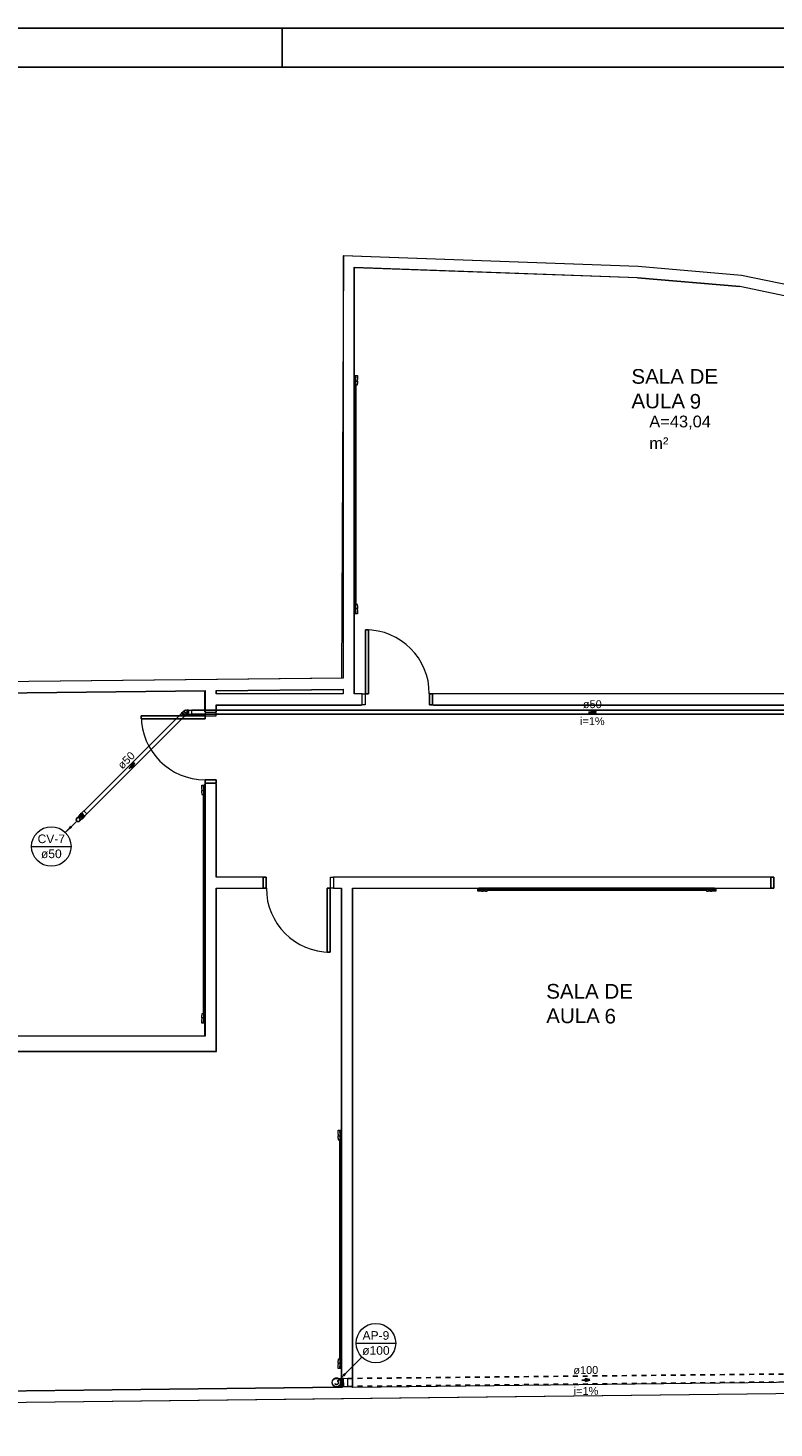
# Model space of a CAD drawing. Header units: millimetres. Extents: x 567 to 934, y -1 to 364.
# Tile 177 of 256: x 584 to 604, y 145 to 181. Entities that reach past the tile are written whole.
import ezdxf

# ---------------------------------------------------------------- set-up
doc = ezdxf.new("R2010")
doc.units = ezdxf.units.MM
doc.header["$MEASUREMENT"] = 0
doc.linetypes.add('JIS_02_1.2', pattern=[0.25, 0.125, -0.125])
doc.linetypes.add('NULL', pattern=[0])
doc.layers.get('0').update_dxf_attribs({"lineweight": 18})
for name, color, linetype, lineweight in [('AP-Condutos', 14, 'JIS_02_1.2', 25), ('AP-Indicação coluna', 14, 'Continuous', 13), ('AP-Sentido conduto', 14, 'Continuous', 30), ('AP-Textos conduto', 7, 'Continuous', 9), ('CV-Condutos', 14, 'Continuous', 25), ('CV-Indicação coluna', 14, 'Continuous', 13), ('CV-Sentido conduto', 14, 'Continuous', 30), ('CV-Textos conduto', 7, 'Continuous', 9), ('Simbolos', 14, 'Continuous', 20), ('Simbolos_int', 14, 'Continuous', 15)]:
    doc.layers.add(name, color=color, linetype=linetype, lineweight=lineweight)
doc.layers.add('ARQ FINA', color=8, linetype='Continuous')
doc.layers.add('FOLHA_PADRÃO', color=7, linetype='Continuous')
doc.styles.add('Arial', font='arial.ttf')

# ---------------------------------------------------------------- blocks, each defined once
blk = doc.blocks.new('A1EST. 1500')
at = {"layer": 'FOLHA_PADRÃO', "color": 1, "linetype": 'Continuous'}
for p, q in [((150.008, 59.4), (0, 59.4)), ((23.5, 59.4), (23.5, 58.4))]:
    blk.add_line(p, q, dxfattribs=at)
at = {"layer": 'FOLHA_PADRÃO', "color": 6, "linetype": 'Continuous'}
blk.add_lwpolyline([(149, 58.4), (149, 1), (1, 1), (1, 58.4), (149, 58.4)], dxfattribs=at)

msp = doc.modelspace()

# ---------------------------------------------------------------- hatches: boundary and pattern name
at = {"layer": 'AP-Condutos', "linetype": 'Continuous'}
msp.add_hatch(color=151, dxfattribs=at).paths.add_polyline_path([(592.626, 146.265), (592.496, 146.19), (592.551, 146.135)])
at = {"layer": 'CV-Condutos', "linetype": 'Continuous'}
msp.add_hatch(color=11, dxfattribs=at).paths.add_polyline_path([(585.467, 160.064), (585.596, 160.139), (585.542, 160.194)])

# ---------------------------------------------------------------- linework, layer by layer
at = {"layer": 'AP-Condutos'}
for p, q in [((592.629, 146.087), (604.859, 146.212)), ((592.631, 145.884), (604.861, 146.009))]:
    msp.add_line(p, q, dxfattribs=at)
msp.add_lwpolyline([(592.379, 146.018), (592.626, 146.265)], dxfattribs=at)
msp.add_circle((592.343, 145.982), 0.05, dxfattribs=at)
at = {"layer": 'AP-Indicação coluna'}
for p, q in [((592.846, 146.989), (593.854, 146.989)), ((592.993, 146.632), (592.446, 146.085))]:
    msp.add_line(p, q, dxfattribs=at)
msp.add_circle((593.35, 146.989), 0.504, dxfattribs=at)
msp.add_circle((593.35, 146.989), 0.504, dxfattribs=at)
at = {"layer": 'AP-Sentido conduto'}
for p, q in [((598.81, 146.049), (598.689, 146.08)), ((598.689, 146.08), (598.689, 146.015)), ((598.689, 146.015), (598.81, 146.049))]:
    msp.add_line(p, q, dxfattribs=at)
msp.add_lwpolyline([(598.61, 146.047), (598.81, 146.049)], dxfattribs=at)
at = {"layer": 'ARQ FINA', "lineweight": 5}
for p, q in [((592.518, 174.731), (592.469, 163.956)), ((592.517, 174.731), (592.517, 163.957)), ((600.044, 174.46), (592.517, 174.731)), ((600.044, 174.46), (592.518, 174.731)), ((592.797, 163.559), (592.797, 174.441)), ((592.797, 174.441), (600.027, 174.181)), ((592.797, 174.441), (592.807, 174.43)), ((592.807, 171.678), (592.807, 174.43)), ((600.026, 174.171), (592.807, 174.43)), ((602.678, 174.235), (600.044, 174.46)), ((602.678, 174.235), (600.044, 174.46)), ((600.027, 174.181), (600.026, 174.171)), ((600.026, 174.171), (602.636, 173.947)), ((600.027, 174.181), (602.637, 173.957)), ((609.837, 172.749), (602.678, 174.235)), ((666.882, 160.908), (602.678, 174.235)), ((602.637, 173.957), (602.636, 173.947)), ((609.547, 172.513), (602.636, 173.947)), ((602.637, 173.957), (609.557, 172.521)), ((592.797, 171.678), (592.877, 171.678)), ((592.797, 171.64), (592.797, 171.638)), ((592.836, 171.638), (592.797, 171.638)), ((592.797, 171.638), (592.797, 165.638)), ((592.797, 171.638), (592.837, 171.638)), ((592.846, 171.648), (592.805, 171.648)), ((592.836, 165.638), (592.836, 171.638)), ((592.836, 171.538), (592.877, 171.538)), ((592.837, 171.638), (592.837, 171.618)), ((592.877, 171.678), (592.877, 171.578)), ((592.877, 171.538), (592.877, 171.578)), ((592.877, 171.538), (592.877, 171.478)), ((592.877, 171.438), (592.877, 171.478)), ((592.836, 171.438), (592.877, 171.438)), ((592.837, 171.438), (592.837, 165.838)), ((592.846, 165.838), (592.846, 171.438)), ((592.846, 165.838), (592.846, 171.438)), ((592.877, 165.838), (592.836, 165.838)), ((592.877, 165.798), (592.877, 165.838)), ((592.877, 165.798), (592.877, 165.738)), ((592.797, 165.638), (592.836, 165.638)), ((592.837, 165.638), (592.797, 165.638)), ((592.797, 165.638), (592.797, 165.636)), ((592.877, 165.598), (592.797, 165.598)), ((592.805, 165.628), (592.846, 165.628)), ((592.807, 163.559), (592.807, 165.598)), ((592.877, 165.738), (592.836, 165.738)), ((592.837, 165.658), (592.837, 165.638)), ((592.877, 165.698), (592.877, 165.738)), ((592.877, 165.698), (592.877, 165.598)), ((593.081, 165.191), (593.157, 165.191)), ((593.081, 163.559), (593.081, 165.191)), ((593.081, 165.191), (593.081, 163.559)), ((593.157, 165.191), (593.081, 165.191)), ((593.157, 165.191), (593.157, 163.559)), ((593.157, 163.559), (593.157, 165.191)), ((573.399, 163.466), (588.989, 163.63)), ((592.517, 163.957), (579.297, 163.818)), ((579.299, 163.538), (588.989, 163.64)), ((592.469, 163.956), (579.888, 163.824)), ((588.979, 163.099), (588.979, 163.64)), ((588.989, 163.64), (588.989, 163.079)), ((589.269, 163.643), (592.517, 163.677)), ((589.269, 163.633), (592.517, 163.667)), ((589.269, 163.559), (589.269, 163.643)), ((589.269, 163.643), (589.279, 163.643)), ((589.279, 163.559), (589.279, 163.643)), ((592.517, 163.677), (592.517, 163.559)), ((589.269, 163.569), (592.517, 163.569)), ((592.517, 163.559), (589.269, 163.559)), ((589.269, 163.279), (592.997, 163.279)), ((589.269, 163.079), (589.269, 163.279)), ((589.269, 163.269), (592.977, 163.269)), ((589.279, 163.099), (589.279, 163.279)), ((592.797, 163.569), (592.977, 163.569)), ((592.997, 163.559), (592.797, 163.559)), ((592.977, 163.569), (592.977, 163.559)), ((592.977, 163.279), (592.977, 163.269)), ((592.997, 163.559), (593.077, 163.559)), ((592.997, 163.279), (592.997, 163.559)), ((592.997, 163.559), (593.077, 163.559)), ((592.997, 163.279), (592.997, 163.559)), ((593.077, 163.279), (592.997, 163.279)), ((593.077, 163.279), (592.997, 163.279)), ((593.077, 163.559), (593.077, 163.279)), ((593.077, 163.559), (593.077, 163.279)), ((593.157, 163.559), (593.081, 163.559)), ((593.081, 163.559), (593.157, 163.559)), ((594.717, 163.559), (594.797, 163.559)), ((594.717, 163.279), (594.717, 163.559)), ((594.797, 163.559), (594.717, 163.559)), ((594.717, 163.559), (594.717, 163.279)), ((594.797, 163.279), (594.717, 163.279)), ((594.717, 163.279), (594.797, 163.279)), ((609.557, 163.559), (594.797, 163.559)), ((594.797, 163.559), (594.797, 163.279)), ((594.797, 163.279), (594.797, 163.559)), ((594.797, 163.279), (610.067, 163.279)), ((594.817, 163.559), (594.817, 163.569)), ((594.817, 163.569), (609.547, 163.569)), ((594.817, 163.269), (594.817, 163.279)), ((594.817, 163.269), (609.997, 163.269)), ((588.989, 162.995), (587.357, 162.995)), ((587.357, 162.995), (587.357, 162.919)), ((587.357, 162.995), (588.989, 162.995)), ((587.357, 162.919), (587.357, 162.995)), ((587.357, 162.919), (588.989, 162.919)), ((588.989, 162.919), (587.357, 162.919)), ((588.989, 163.099), (588.979, 163.099)), ((589.269, 163.079), (588.989, 163.079)), ((588.989, 163.079), (588.989, 162.999)), ((588.989, 163.079), (588.989, 162.999)), ((589.269, 163.079), (588.989, 163.079)), ((588.989, 162.999), (589.269, 162.999)), ((588.989, 162.999), (589.269, 162.999)), ((588.989, 162.919), (588.989, 162.995)), ((588.989, 162.995), (588.989, 162.919)), ((589.279, 163.099), (589.269, 163.099)), ((589.269, 162.999), (589.269, 163.079)), ((589.269, 162.999), (589.269, 163.079)), ((588.909, 161.13), (588.909, 161.23)), ((588.909, 161.23), (588.989, 161.23)), ((588.909, 161.13), (588.909, 161.09)), ((588.981, 161.2), (588.941, 161.2)), ((588.95, 161.17), (588.95, 161.19)), ((588.95, 161.19), (588.989, 161.19)), ((588.951, 161.19), (588.951, 155.19)), ((588.989, 161.19), (588.951, 161.19)), ((588.979, 161.259), (588.989, 161.259)), ((588.979, 161.23), (588.979, 161.259)), ((589.269, 161.359), (588.989, 161.359)), ((588.989, 161.359), (588.989, 161.279)), ((588.989, 161.279), (588.989, 161.359)), ((588.989, 161.359), (589.269, 161.359)), ((588.989, 161.279), (588.989, 154.819)), ((588.989, 161.279), (589.269, 161.279)), ((589.269, 161.279), (588.989, 161.279)), ((588.989, 161.19), (588.989, 161.192)), ((588.989, 155.19), (588.989, 161.19)), ((589.269, 161.279), (589.269, 161.359)), ((589.269, 161.359), (589.269, 161.279)), ((589.269, 158.879), (589.269, 161.279)), ((589.269, 161.259), (589.279, 161.259)), ((589.279, 158.889), (589.279, 161.259)), ((588.909, 161.09), (588.951, 161.09)), ((588.909, 161.03), (588.909, 161.09)), ((588.909, 161.03), (588.909, 160.99)), ((588.909, 160.99), (588.951, 160.99)), ((588.941, 160.99), (588.941, 155.39)), ((588.941, 160.99), (588.941, 155.39)), ((588.95, 155.39), (588.95, 160.99)), ((590.469, 158.879), (589.269, 158.879)), ((589.279, 158.889), (590.449, 158.889)), ((590.449, 158.889), (590.449, 158.879)), ((590.469, 158.599), (590.469, 158.879)), ((590.469, 158.879), (590.549, 158.879)), ((590.469, 158.879), (590.469, 158.599)), ((590.549, 158.879), (590.469, 158.879)), ((590.549, 158.879), (590.549, 158.599)), ((590.549, 158.599), (590.549, 158.879)), ((592.189, 158.879), (592.269, 158.879)), ((592.189, 158.599), (592.189, 158.879)), ((592.189, 158.879), (592.269, 158.879)), ((592.189, 158.599), (592.189, 158.879)), ((603.429, 158.879), (592.269, 158.879)), ((592.269, 158.879), (592.269, 158.599)), ((592.269, 158.879), (592.269, 158.599)), ((592.289, 158.879), (592.289, 158.889)), ((592.289, 158.889), (603.409, 158.889)), ((603.409, 158.889), (603.409, 158.879)), ((603.429, 158.599), (603.429, 158.879)), ((603.429, 158.879), (603.509, 158.879)), ((603.429, 158.879), (603.429, 158.599)), ((603.509, 158.879), (603.429, 158.879)), ((603.509, 158.879), (603.509, 158.599)), ((603.509, 158.599), (603.509, 158.879)), ((589.269, 158.599), (590.469, 158.599)), ((589.269, 154.439), (589.269, 158.599)), ((590.449, 158.589), (589.279, 158.589)), ((589.279, 154.429), (589.279, 158.589)), ((590.449, 158.599), (590.449, 158.589)), ((590.549, 158.599), (590.469, 158.599)), ((590.469, 158.599), (590.549, 158.599)), ((592.109, 158.599), (592.185, 158.599)), ((592.109, 156.967), (592.109, 158.599)), ((592.185, 158.599), (592.109, 158.599)), ((592.109, 158.599), (592.109, 156.967)), ((592.185, 158.599), (592.185, 156.967)), ((592.185, 156.967), (592.185, 158.599)), ((592.269, 158.599), (592.189, 158.599)), ((592.269, 158.599), (592.189, 158.599)), ((592.269, 158.599), (592.469, 158.599)), ((592.289, 158.589), (592.289, 158.599)), ((592.47, 158.589), (592.289, 158.589)), ((592.459, 158.599), (592.459, 152.42)), ((592.469, 158.599), (592.469, 145.856)), ((592.749, 145.859), (592.749, 158.599)), ((592.749, 158.599), (603.429, 158.599)), ((595.948, 158.589), (592.749, 158.589)), ((592.759, 145.869), (592.759, 158.599)), ((595.948, 158.519), (595.948, 158.599)), ((596.048, 158.519), (595.948, 158.519)), ((595.978, 158.591), (595.978, 158.551)), ((595.988, 158.599), (595.986, 158.599)), ((601.988, 158.599), (595.988, 158.599)), ((595.988, 158.599), (595.988, 158.561)), ((595.988, 158.56), (595.988, 158.599)), ((595.988, 158.561), (601.988, 158.561)), ((596.008, 158.56), (595.988, 158.56)), ((596.048, 158.519), (596.088, 158.519)), ((596.088, 158.519), (596.088, 158.561)), ((596.148, 158.519), (596.088, 158.519)), ((596.148, 158.519), (596.188, 158.519)), ((596.188, 158.519), (596.188, 158.561)), ((601.788, 158.56), (596.188, 158.56)), ((596.188, 158.551), (601.788, 158.551)), ((596.188, 158.551), (601.788, 158.551)), ((601.788, 158.561), (601.788, 158.519)), ((601.788, 158.519), (601.828, 158.519)), ((601.888, 158.519), (601.828, 158.519)), ((601.888, 158.561), (601.888, 158.519)), ((601.888, 158.519), (601.928, 158.519)), ((602.028, 158.519), (601.928, 158.519)), ((601.988, 158.56), (601.968, 158.56)), ((601.988, 158.561), (601.988, 158.599)), ((601.99, 158.599), (601.988, 158.599)), ((601.988, 158.599), (601.988, 158.56)), ((601.998, 158.551), (601.998, 158.591)), ((602.028, 158.599), (602.028, 158.519)), ((603.359, 158.589), (602.028, 158.589)), ((603.359, 158.599), (603.359, 158.589)), ((603.509, 158.599), (603.429, 158.599)), ((603.429, 158.599), (603.509, 158.599)), ((592.185, 156.967), (592.109, 156.967)), ((592.109, 156.967), (592.185, 156.967)), ((588.951, 155.39), (588.909, 155.39)), ((588.909, 155.39), (588.909, 155.35)), ((588.909, 155.29), (588.909, 155.35)), ((588.951, 155.29), (588.909, 155.29)), ((588.909, 155.29), (588.909, 155.25)), ((588.909, 155.15), (588.909, 155.25)), ((588.989, 155.15), (588.909, 155.15)), ((588.941, 155.18), (588.981, 155.18)), ((588.95, 155.19), (588.95, 155.21)), ((588.989, 155.19), (588.95, 155.19)), ((588.951, 155.19), (588.989, 155.19)), ((588.979, 154.829), (588.979, 155.15)), ((588.989, 155.188), (588.989, 155.19)), ((588.989, 154.819), (573.109, 154.819)), ((573.409, 154.829), (588.979, 154.829)), ((588.979, 154.829), (588.989, 154.819)), ((573.409, 154.429), (589.279, 154.429)), ((573.519, 154.439), (589.269, 154.439)), ((589.279, 154.429), (589.269, 154.439)), ((592.389, 152.32), (592.389, 152.42)), ((592.389, 152.42), (592.469, 152.42)), ((592.389, 152.32), (592.389, 152.28)), ((592.389, 152.28), (592.431, 152.28)), ((592.389, 152.22), (592.389, 152.28)), ((592.389, 152.22), (592.389, 152.18)), ((592.389, 152.18), (592.431, 152.18)), ((592.461, 152.39), (592.421, 152.39)), ((592.421, 152.18), (592.421, 146.58)), ((592.421, 152.18), (592.421, 146.58)), ((592.43, 152.36), (592.43, 152.38)), ((592.43, 152.38), (592.469, 152.38)), ((592.43, 146.58), (592.43, 152.18)), ((592.431, 152.38), (592.431, 146.38)), ((592.469, 152.38), (592.431, 152.38)), ((592.469, 152.38), (592.469, 152.382)), ((592.469, 146.38), (592.469, 152.38)), ((592.431, 146.58), (592.389, 146.58)), ((592.389, 146.58), (592.389, 146.54)), ((592.389, 146.48), (592.389, 146.54)), ((592.431, 146.48), (592.389, 146.48)), ((592.389, 146.48), (592.389, 146.44)), ((592.389, 146.34), (592.389, 146.44)), ((592.469, 146.34), (592.389, 146.34)), ((592.421, 146.37), (592.461, 146.37)), ((592.43, 146.38), (592.43, 146.4)), ((592.469, 146.38), (592.43, 146.38)), ((592.431, 146.38), (592.469, 146.38)), ((592.459, 146.34), (592.459, 145.866)), ((592.469, 146.378), (592.469, 146.38)), ((592.459, 145.866), (579.06, 145.707)), ((592.469, 145.856), (579.06, 145.697)), ((604.307, 145.995), (592.749, 145.859)), ((592.749, 145.859), (592.759, 145.869)), ((592.759, 145.869), (604.307, 146.005)), ((579.059, 145.417), (604.3, 145.715)), ((579.059, 145.417), (592.469, 145.576)), ((592.469, 145.576), (604.308, 145.715))]:
    msp.add_line(p, q, dxfattribs=at)
for centre, radius, start, end in [((592.805, 171.64), 0.00799, 90, 180), ((592.801, 171.645), 0.0442, 322.5606, 4.0606), ((592.805, 165.636), 0.00799, 180, 270), ((592.801, 165.631), 0.0442, 355.9394, 37.4394), ((593.081, 163.559), 1.632, 0, 90), ((588.989, 162.995), 1.632, 180, 270), ((588.985, 161.197), 0.0442, 175.9394, 217.4394), ((588.981, 161.192), 0.00799, 0, 90), ((592.185, 158.599), 1.632, 180, 270), ((595.986, 158.591), 0.00799, 90, 180), ((595.981, 158.595), 0.0442, 265.9394, 307.4394), ((601.995, 158.595), 0.0442, 232.5606, 274.0606), ((601.99, 158.591), 0.00799, 0, 90), ((588.985, 155.183), 0.0442, 142.5606, 184.0606), ((588.981, 155.188), 0.00799, 270, 360), ((592.465, 152.387), 0.0442, 175.9394, 217.4394), ((592.461, 152.382), 0.00799, 0, 90), ((592.465, 146.373), 0.0442, 142.5606, 184.0606), ((592.461, 146.378), 0.00799, 270, 360)]:
    msp.add_arc(centre, radius, start, end, dxfattribs=at)
at = {"layer": 'CV-Condutos'}
for p, q in [((585.9, 160.569), (588.383, 163.052)), ((585.972, 160.497), (588.455, 162.981)), ((588.655, 163.139), (609.098, 163.139)), ((588.655, 163.037), (609.098, 163.037))]:
    msp.add_line(p, q, dxfattribs=at)
msp.add_lwpolyline([(585.714, 160.311), (585.467, 160.064)], dxfattribs=at)
msp.add_circle((585.749, 160.347), 0.05, dxfattribs=at)
at = {"layer": 'CV-Indicação coluna'}
for p, q in [((585.421, 160.018), (585.714, 160.311)), ((584.56, 159.661), (585.568, 159.661))]:
    msp.add_line(p, q, dxfattribs=at)
msp.add_circle((585.064, 159.661), 0.504, dxfattribs=at)
msp.add_circle((585.064, 159.661), 0.504, dxfattribs=at)
at = {"layer": 'CV-Sentido conduto'}
for p, q in [((598.973, 163.088), (598.853, 163.12)), ((598.853, 163.12), (598.853, 163.056)), ((598.853, 163.056), (598.973, 163.088)), ((587.19, 161.788), (587.082, 161.726)), ((587.082, 161.726), (587.128, 161.68)), ((587.128, 161.68), (587.19, 161.788))]:
    msp.add_line(p, q, dxfattribs=at)
for points in [[(598.773, 163.088), (598.973, 163.088)], [(587.049, 161.647), (587.19, 161.788)]]:
    msp.add_lwpolyline(points, dxfattribs=at)
at = {"layer": 'Simbolos'}
for p, q in [((588.38, 163.055), (588.386, 163.061)), ((588.38, 163.055), (588.457, 162.978)), ((588.383, 163.069), (588.386, 163.064)), ((588.384, 163.071), (588.396, 163.084)), ((588.399, 163.084), (588.403, 163.081)), ((588.406, 163.081), (588.412, 163.087)), ((588.412, 163.087), (588.413, 163.087)), ((588.413, 163.087), (588.436, 163.111)), ((588.436, 163.111), (588.442, 163.111)), ((588.442, 163.111), (588.445, 163.115)), ((588.443, 163.117), (588.447, 163.121)), ((588.445, 163.115), (588.443, 163.117)), ((588.45, 163.119), (588.447, 163.121)), ((588.457, 162.978), (588.464, 162.984)), ((588.471, 162.981), (588.466, 162.984)), ((588.474, 162.982), (588.486, 162.994)), ((588.483, 163.003), (588.49, 163.01)), ((588.486, 162.997), (588.483, 163.001)), ((588.49, 163.011), (588.513, 163.034)), ((588.49, 163.01), (588.49, 163.011)), ((588.507, 163.139), (588.531, 163.139)), ((588.513, 163.034), (588.513, 163.035)), ((588.515, 163.037), (588.531, 163.037)), ((588.531, 163.033), (588.531, 163.143)), ((588.531, 163.143), (588.54, 163.143)), ((588.531, 163.033), (588.54, 163.033)), ((588.544, 163.15), (588.542, 163.144)), ((588.544, 163.026), (588.542, 163.032)), ((588.546, 163.152), (588.563, 163.152)), ((588.546, 163.024), (588.563, 163.024)), ((588.565, 163.15), (588.566, 163.145)), ((588.565, 163.026), (588.566, 163.032)), ((588.568, 163.143), (588.577, 163.143)), ((588.568, 163.033), (588.577, 163.033)), ((588.577, 163.143), (588.577, 163.142)), ((588.577, 163.142), (588.655, 163.142)), ((588.577, 163.034), (588.655, 163.034)), ((588.577, 163.033), (588.577, 163.034)), ((585.754, 160.423), (585.714, 160.382)), ((585.777, 160.451), (585.754, 160.428)), ((585.754, 160.428), (585.754, 160.423)), ((585.784, 160.459), (585.777, 160.452)), ((585.777, 160.452), (585.777, 160.451)), ((585.793, 160.48), (585.781, 160.468)), ((585.781, 160.465), (585.784, 160.461)), ((585.796, 160.481), (585.801, 160.478)), ((585.81, 160.484), (585.804, 160.478)), ((585.81, 160.484), (585.816, 160.49)), ((585.81, 160.484), (585.887, 160.407)), ((585.887, 160.407), (585.81, 160.484)), ((585.813, 160.501), (585.826, 160.513)), ((585.813, 160.498), (585.816, 160.493)), ((585.828, 160.513), (585.833, 160.51)), ((585.835, 160.51), (585.842, 160.516)), ((585.842, 160.516), (585.898, 160.572)), ((585.842, 160.516), (585.842, 160.516)), ((585.887, 160.407), (585.881, 160.401)), ((585.884, 160.393), (585.881, 160.398)), ((585.887, 160.407), (585.893, 160.413)), ((585.901, 160.41), (585.896, 160.413)), ((585.903, 160.411), (585.916, 160.423)), ((585.916, 160.426), (585.912, 160.43)), ((585.913, 160.432), (585.919, 160.439)), ((585.919, 160.44), (585.974, 160.495)), ((585.919, 160.439), (585.919, 160.44)), ((585.825, 160.351), (585.785, 160.311)), ((585.831, 160.351), (585.825, 160.351)), ((585.854, 160.375), (585.831, 160.351)), ((585.855, 160.375), (585.854, 160.375)), ((585.861, 160.381), (585.855, 160.375)), ((585.868, 160.378), (585.864, 160.381)), ((585.883, 160.391), (585.871, 160.378)), ((592.397, 146.085), (592.462, 146.085)), ((592.399, 145.881), (592.464, 145.882)), ((592.464, 145.877), (592.462, 146.09)), ((592.462, 146.09), (592.471, 146.09)), ((592.464, 145.877), (592.473, 145.877)), ((592.475, 146.098), (592.473, 146.092)), ((592.477, 145.87), (592.475, 145.876)), ((592.477, 146.099), (592.495, 146.099)), ((592.479, 145.868), (592.498, 145.869)), ((592.497, 146.097), (592.498, 146.092)), ((592.5, 146.091), (592.524, 146.091)), ((592.5, 145.871), (592.5, 145.876)), ((592.502, 145.878), (592.526, 145.878)), ((592.524, 146.091), (592.525, 146.09)), ((592.525, 146.09), (592.629, 146.091)), ((592.526, 145.878), (592.527, 145.878)), ((592.527, 145.878), (592.631, 145.879))]:
    msp.add_line(p, q, dxfattribs=at)
for points in [[(588.384, 163.071), (588.384, 163.071), (588.383, 163.071), (588.383, 163.071), (588.383, 163.07), (588.383, 163.07), (588.383, 163.07), (588.383, 163.07), (588.383, 163.069), (588.383, 163.069)], [(588.386, 163.061), (588.386, 163.062), (588.386, 163.062), (588.387, 163.062), (588.387, 163.062), (588.387, 163.063), (588.387, 163.063), (588.387, 163.063), (588.387, 163.063), (588.386, 163.064)], [(588.399, 163.084), (588.399, 163.084), (588.398, 163.084), (588.398, 163.084), (588.398, 163.084), (588.397, 163.084), (588.397, 163.084), (588.397, 163.084), (588.396, 163.084), (588.396, 163.084)], [(588.403, 163.081), (588.403, 163.08), (588.403, 163.08), (588.404, 163.08), (588.404, 163.08), (588.404, 163.08), (588.405, 163.08), (588.405, 163.08), (588.405, 163.081), (588.406, 163.081)], [(588.507, 163.139), (588.5, 163.138), (588.493, 163.138), (588.486, 163.136), (588.48, 163.135), (588.473, 163.133), (588.467, 163.13), (588.461, 163.127), (588.455, 163.123), (588.45, 163.119)], [(588.466, 162.984), (588.466, 162.984), (588.465, 162.985), (588.465, 162.985), (588.465, 162.985), (588.465, 162.985), (588.464, 162.984), (588.464, 162.984), (588.464, 162.984), (588.464, 162.984)], [(588.471, 162.981), (588.472, 162.981), (588.472, 162.981), (588.472, 162.981), (588.472, 162.981), (588.473, 162.981), (588.473, 162.981), (588.473, 162.981), (588.473, 162.981), (588.474, 162.982)], [(588.483, 163.003), (588.483, 163.003), (588.483, 163.003), (588.482, 163.003), (588.482, 163.002), (588.482, 163.002), (588.482, 163.002), (588.482, 163.001), (588.483, 163.001), (588.483, 163.001)], [(588.486, 162.994), (588.486, 162.994), (588.486, 162.994), (588.487, 162.995), (588.487, 162.995), (588.487, 162.995), (588.487, 162.996), (588.487, 162.996), (588.486, 162.996), (588.486, 162.997)], [(588.515, 163.037), (588.515, 163.037), (588.515, 163.037), (588.514, 163.037), (588.514, 163.037), (588.514, 163.037), (588.514, 163.036), (588.513, 163.036), (588.513, 163.036), (588.513, 163.035)], [(588.54, 163.143), (588.54, 163.143), (588.541, 163.143), (588.541, 163.143), (588.541, 163.143), (588.541, 163.143), (588.542, 163.143), (588.542, 163.144), (588.542, 163.144), (588.542, 163.144)], [(588.542, 163.032), (588.542, 163.032), (588.542, 163.032), (588.542, 163.033), (588.541, 163.033), (588.541, 163.033), (588.541, 163.033), (588.541, 163.033), (588.54, 163.033), (588.54, 163.033)], [(588.546, 163.152), (588.545, 163.152), (588.545, 163.152), (588.545, 163.151), (588.544, 163.151), (588.544, 163.151), (588.544, 163.151), (588.544, 163.151), (588.544, 163.15), (588.544, 163.15)], [(588.544, 163.026), (588.544, 163.026), (588.544, 163.025), (588.544, 163.025), (588.544, 163.025), (588.544, 163.025), (588.545, 163.025), (588.545, 163.025), (588.545, 163.024), (588.546, 163.024)], [(588.565, 163.15), (588.565, 163.15), (588.565, 163.15), (588.565, 163.151), (588.565, 163.151), (588.564, 163.151), (588.564, 163.151), (588.564, 163.152), (588.563, 163.152), (588.563, 163.152)], [(588.563, 163.024), (588.563, 163.024), (588.564, 163.025), (588.564, 163.025), (588.564, 163.025), (588.565, 163.025), (588.565, 163.025), (588.565, 163.026), (588.565, 163.026), (588.565, 163.026)], [(588.566, 163.145), (588.566, 163.144), (588.566, 163.144), (588.566, 163.144), (588.566, 163.143), (588.566, 163.143), (588.567, 163.143), (588.567, 163.143), (588.567, 163.143), (588.568, 163.143)], [(588.568, 163.033), (588.567, 163.033), (588.567, 163.033), (588.567, 163.033), (588.566, 163.033), (588.566, 163.033), (588.566, 163.032), (588.566, 163.032), (588.566, 163.032), (588.566, 163.032)], [(585.781, 160.468), (585.781, 160.468), (585.781, 160.468), (585.78, 160.467), (585.78, 160.467), (585.78, 160.467), (585.78, 160.466), (585.781, 160.466), (585.781, 160.466), (585.781, 160.465)], [(585.784, 160.459), (585.784, 160.459), (585.784, 160.459), (585.785, 160.459), (585.785, 160.46), (585.785, 160.46), (585.785, 160.46), (585.785, 160.461), (585.784, 160.461), (585.784, 160.461)], [(585.796, 160.481), (585.796, 160.481), (585.795, 160.481), (585.795, 160.481), (585.795, 160.481), (585.794, 160.481), (585.794, 160.481), (585.794, 160.481), (585.794, 160.481), (585.793, 160.48)], [(585.801, 160.478), (585.801, 160.478), (585.802, 160.478), (585.802, 160.477), (585.802, 160.477), (585.803, 160.478), (585.803, 160.478), (585.803, 160.478), (585.803, 160.478), (585.804, 160.478)], [(585.813, 160.501), (585.813, 160.5), (585.813, 160.5), (585.813, 160.5), (585.813, 160.5), (585.813, 160.499), (585.813, 160.499), (585.813, 160.499), (585.813, 160.498), (585.813, 160.498)], [(585.816, 160.49), (585.816, 160.491), (585.816, 160.491), (585.816, 160.491), (585.816, 160.491), (585.816, 160.492), (585.816, 160.492), (585.816, 160.492), (585.816, 160.493), (585.816, 160.493)], [(585.828, 160.513), (585.828, 160.513), (585.828, 160.513), (585.828, 160.513), (585.827, 160.513), (585.827, 160.513), (585.827, 160.513), (585.826, 160.513), (585.826, 160.513), (585.826, 160.513)], [(585.833, 160.51), (585.833, 160.509), (585.833, 160.509), (585.833, 160.509), (585.834, 160.509), (585.834, 160.509), (585.834, 160.509), (585.835, 160.509), (585.835, 160.51), (585.835, 160.51)], [(585.881, 160.401), (585.881, 160.4), (585.881, 160.4), (585.88, 160.4), (585.88, 160.4), (585.88, 160.399), (585.88, 160.399), (585.88, 160.399), (585.88, 160.399), (585.881, 160.398)], [(585.896, 160.413), (585.895, 160.413), (585.895, 160.414), (585.895, 160.414), (585.894, 160.414), (585.894, 160.414), (585.894, 160.413), (585.894, 160.413), (585.893, 160.413), (585.893, 160.413)], [(585.901, 160.41), (585.901, 160.41), (585.901, 160.41), (585.902, 160.41), (585.902, 160.41), (585.902, 160.41), (585.903, 160.41), (585.903, 160.41), (585.903, 160.41), (585.903, 160.411)], [(585.913, 160.432), (585.912, 160.432), (585.912, 160.432), (585.912, 160.432), (585.912, 160.431), (585.912, 160.431), (585.912, 160.431), (585.912, 160.43), (585.912, 160.43), (585.912, 160.43)], [(585.916, 160.423), (585.916, 160.423), (585.916, 160.424), (585.916, 160.424), (585.916, 160.424), (585.916, 160.424), (585.916, 160.425), (585.916, 160.425), (585.916, 160.425), (585.916, 160.426)], [(585.714, 160.382), (585.708, 160.376), (585.703, 160.368), (585.7, 160.36), (585.699, 160.351), (585.699, 160.342), (585.7, 160.333), (585.703, 160.325), (585.708, 160.317), (585.714, 160.311), (585.72, 160.305), (585.728, 160.301), (585.736, 160.298), (585.745, 160.296), (585.754, 160.296), (585.762, 160.298), (585.771, 160.301), (585.778, 160.305), (585.785, 160.311)], [(585.864, 160.381), (585.864, 160.382), (585.864, 160.382), (585.863, 160.382), (585.863, 160.382), (585.863, 160.382), (585.862, 160.382), (585.862, 160.382), (585.862, 160.382), (585.861, 160.381)], [(585.868, 160.378), (585.868, 160.378), (585.869, 160.378), (585.869, 160.378), (585.869, 160.378), (585.87, 160.378), (585.87, 160.378), (585.87, 160.378), (585.871, 160.378), (585.871, 160.378)], [(585.883, 160.391), (585.884, 160.391), (585.884, 160.391), (585.884, 160.391), (585.884, 160.392), (585.884, 160.392), (585.884, 160.392), (585.884, 160.392), (585.884, 160.393), (585.884, 160.393)], [(592.397, 146.085), (592.381, 146.092), (592.364, 146.096), (592.346, 146.098), (592.329, 146.097), (592.311, 146.093), (592.295, 146.087), (592.279, 146.078), (592.266, 146.068), (592.254, 146.055), (592.244, 146.04), (592.236, 146.024), (592.231, 146.007), (592.228, 145.99), (592.229, 145.972), (592.231, 145.955), (592.237, 145.938), (592.245, 145.923), (592.255, 145.908), (592.267, 145.896), (592.281, 145.885), (592.297, 145.877), (592.314, 145.871), (592.331, 145.868), (592.348, 145.867), (592.366, 145.869), (592.383, 145.874), (592.399, 145.881)], [(592.399, 145.881), (592.411, 145.889), (592.421, 145.897), (592.431, 145.907), (592.439, 145.918), (592.446, 145.93), (592.452, 145.943), (592.456, 145.956), (592.458, 145.97), (592.459, 145.984), (592.458, 145.997), (592.455, 146.011), (592.451, 146.024), (592.445, 146.037), (592.438, 146.048), (592.429, 146.059), (592.42, 146.069), (592.409, 146.077), (592.397, 146.085)], [(592.471, 146.09), (592.471, 146.09), (592.472, 146.09), (592.472, 146.09), (592.472, 146.091), (592.473, 146.091), (592.473, 146.091), (592.473, 146.091), (592.473, 146.091), (592.473, 146.092)], [(592.475, 145.876), (592.475, 145.876), (592.475, 145.876), (592.475, 145.877), (592.475, 145.877), (592.474, 145.877), (592.474, 145.877), (592.474, 145.877), (592.474, 145.877), (592.473, 145.877)], [(592.477, 146.099), (592.476, 146.099), (592.476, 146.099), (592.476, 146.099), (592.475, 146.099), (592.475, 146.099), (592.475, 146.098), (592.475, 146.098), (592.475, 146.098), (592.475, 146.098)], [(592.477, 145.87), (592.477, 145.87), (592.477, 145.869), (592.477, 145.869), (592.478, 145.869), (592.478, 145.869), (592.478, 145.869), (592.478, 145.869), (592.479, 145.869), (592.479, 145.868)], [(592.497, 146.097), (592.497, 146.098), (592.497, 146.098), (592.497, 146.098), (592.497, 146.099), (592.497, 146.099), (592.496, 146.099), (592.496, 146.099), (592.496, 146.099), (592.495, 146.099)], [(592.498, 146.092), (592.498, 146.092), (592.498, 146.092), (592.498, 146.091), (592.498, 146.091), (592.499, 146.091), (592.499, 146.091), (592.499, 146.091), (592.5, 146.091), (592.5, 146.091)], [(592.498, 145.869), (592.498, 145.869), (592.498, 145.869), (592.499, 145.869), (592.499, 145.869), (592.499, 145.869), (592.499, 145.87), (592.5, 145.87), (592.5, 145.87), (592.5, 145.871)], [(592.502, 145.878), (592.502, 145.877), (592.501, 145.877), (592.501, 145.877), (592.501, 145.877), (592.501, 145.877), (592.5, 145.877), (592.5, 145.876), (592.5, 145.876), (592.5, 145.876)]]:
    msp.add_lwpolyline(points, dxfattribs=at)
at = {"layer": 'Simbolos_int'}
for p, q in [((588.387, 163.062), (588.465, 162.985)), ((588.404, 163.079), (588.482, 163.002)), ((588.412, 163.087), (588.49, 163.01)), ((588.442, 163.111), (588.515, 163.037)), ((588.445, 163.115), (588.523, 163.037)), ((588.45, 163.119), (588.531, 163.038)), ((588.531, 163.037), (588.531, 163.139)), ((588.542, 163.033), (588.542, 163.143)), ((588.566, 163.033), (588.566, 163.143)), ((588.577, 163.033), (588.577, 163.143)), ((588.655, 163.034), (588.655, 163.142)), ((585.825, 160.351), (585.754, 160.423)), ((585.855, 160.375), (585.777, 160.452)), ((585.785, 160.46), (585.863, 160.383)), ((585.802, 160.477), (585.88, 160.4)), ((585.894, 160.414), (585.817, 160.491)), ((585.911, 160.431), (585.834, 160.508)), ((585.919, 160.439), (585.842, 160.516)), ((585.974, 160.495), (585.898, 160.572)), ((592.464, 145.882), (592.462, 146.085)), ((592.475, 145.877), (592.473, 146.09)), ((592.5, 145.878), (592.498, 146.09)), ((592.527, 145.878), (592.525, 146.09)), ((592.631, 145.879), (592.629, 146.091))]:
    msp.add_line(p, q, dxfattribs=at)
msp.add_circle((592.343, 145.982), 0.106, dxfattribs=at)

# ---------------------------------------------------------------- block references
msp.add_blockref('A1EST. 1500', (567.457, 121.146))

# ---------------------------------------------------------------- texts
at = {"layer": 'AP-Indicação coluna', "linetype": 'NULL', "char_height": 0.22, "attachment_point": 8, "line_spacing_factor": 0.6, "style": 'Arial'}
for s, insert, width in [('AP-9', (593.35, 147.072), 1.36662), ('ø100', (593.35, 146.686), 1.40082)]:
    msp.add_mtext(s, dxfattribs=dict(at, insert=insert, width=width))
at = {"layer": 'AP-Textos conduto', "linetype": 'NULL', "char_height": 0.2, "attachment_point": 8, "rotation": 0.5901, "line_spacing_factor": 0.6, "style": 'Arial'}
for s, insert, width in [('ø100', (598.708, 146.196), 1.27348), ('i=1%', (598.714, 145.667), 1.25793)]:
    msp.add_mtext(s, dxfattribs=dict(at, insert=insert, width=width))
at = {"layer": 'ARQ FINA', "linetype": 'NULL', "lineweight": 5, "attachment_point": 7, "line_spacing_factor": 0.9, "style": 'Arial'}
for s, insert, char_height, width in [('SALA DE', (599.872, 171.463), 0.375, 4.42683), ('AULA', (599.872, 170.837), 0.375, 2.73761), ('9', (601.36, 170.827), 0.375, 0.58251), ('A=43,04', (600.328, 170.3), 0.3, 3.14543), ('m²', (600.328, 169.8), 0.3, 0.97729), ('SALA DE', (597.698, 155.773), 0.375, 4.42683), ('AULA', (597.698, 155.149), 0.375, 2.73761), ('6', (599.186, 155.139), 0.375, 0.58251)]:
    msp.add_mtext(s, dxfattribs=dict(at, insert=insert, char_height=char_height, width=width))
at = {"layer": 'CV-Indicação coluna', "linetype": 'NULL', "char_height": 0.22, "attachment_point": 8, "line_spacing_factor": 0.6, "style": 'Arial'}
for s, insert, width in [('CV-7', (585.064, 159.744), 1.40049), ('ø50', (585.064, 159.359), 1.05909)]:
    msp.add_mtext(s, dxfattribs=dict(at, insert=insert, width=width))
at = {"layer": 'CV-Textos conduto', "linetype": 'NULL', "char_height": 0.2, "attachment_point": 8, "line_spacing_factor": 0.6, "style": 'Arial'}
for s, insert, width in [('ø50', (598.873, 163.186), 0.9628), ('i=1%', (598.873, 162.758), 1.25793)]:
    msp.add_mtext(s, dxfattribs=dict(at, insert=insert, width=width))
at = {"layer": 'CV-Textos conduto', "linetype": 'NULL', "insert": (587.05, 161.787), "char_height": 0.2, "width": 0.9628, "attachment_point": 8, "rotation": 45.0058, "line_spacing_factor": 0.6, "style": 'Arial'}
msp.add_mtext('ø50', dxfattribs=at)

doc.saveas('drawing.dxf')
